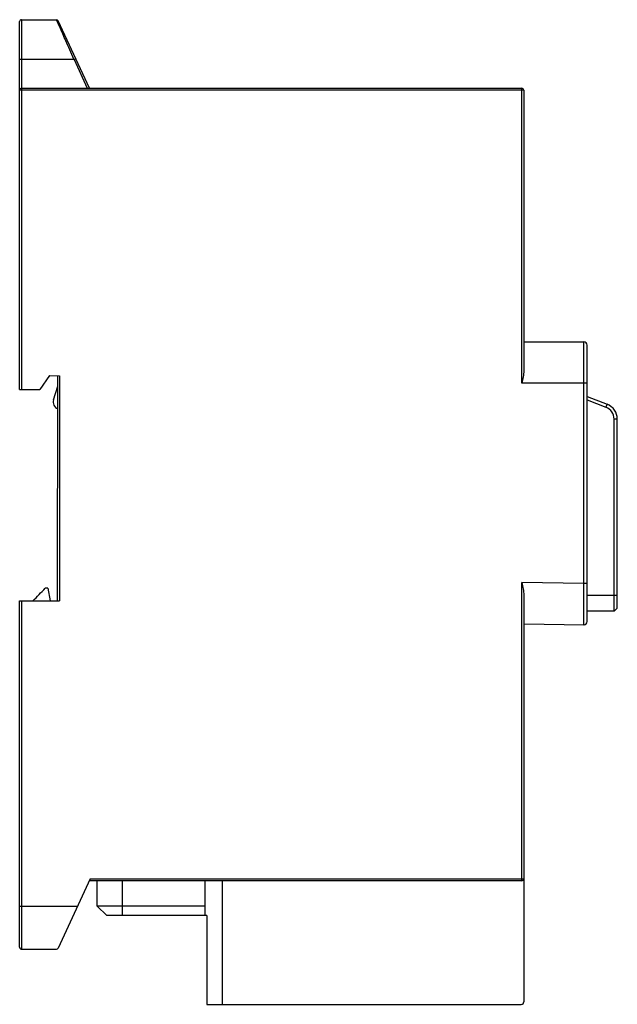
# Model space of a CAD drawing. Header units: millimetres. Extents: x 20 to 114, y 15 to 170.
import ezdxf

# ---------------------------------------------------------------- set-up
doc = ezdxf.new("R2010")
doc.units = ezdxf.units.MM
doc.header["$LTSCALE"] = 12.056418
doc.layers.get('0').update_dxf_attribs({"linetype": 'CONTINUOUS'})

msp = doc.modelspace()

# ---------------------------------------------------------------- linework, layer by layer
at = {"color": 7}
for p, q in [((20.07, 112.05), (20.07, 170.05)), ((20.37, 170.35), (20.37, 112.05)), ((20.37, 170.35), (25.88, 170.35)), ((26.41, 169.17), (25.88, 170.35)), ((31.07, 159.55), (26.16, 170.18)), ((28.66, 164.05), (20.07, 164.05)), ((28.66, 164.05), (28.62, 164.14)), ((28.93, 164.18), (28.66, 164.05)), ((28.66, 164.05), (30.74, 159.55)), ((99.57, 159.25), (20.07, 159.25)), ((20.37, 159.55), (99.27, 159.55)), ((99.27, 113.03), (99.27, 159.55)), ((99.57, 159.25), (99.57, 114.98)), ((99.57, 119.53), (109.07, 119.53)), ((109.07, 74.93), (109.07, 119.53)), ((109.57, 75.43), (109.57, 119.03)), ((24.78, 114.21), (23.27, 112.05)), ((24.78, 114.21), (26.37, 114.2)), ((26.06, 78.7), (26.07, 114.2)), ((26.37, 114.2), (26.36, 78.71)), ((20.07, 112.05), (23.27, 112.05)), ((25.42, 110.39), (26.07, 112.55)), ((109.57, 113.03), (99.27, 113.03)), ((109.57, 110.9), (112.72, 109.7)), ((109.57, 110.37), (112.54, 109.23)), ((112.72, 109.7), (112.54, 109.23)), ((114.32, 107.36), (113.82, 107.36)), ((113.82, 77.05), (113.82, 107.36)), ((114.32, 77.55), (114.32, 107.36)), ((109.07, 81.43), (99.27, 81.56)), ((99.27, 34.55), (99.27, 81.56)), ((109.57, 81.43), (109.07, 81.43)), ((24.52, 80.68), (24.11, 80.68)), ((24.52, 80.68), (24.89, 78.7)), ((99.57, 79.6), (99.57, 15.45)), ((114.32, 79.55), (109.57, 79.55)), ((20.07, 78.67), (26.36, 78.71)), ((20.07, 24.05), (20.07, 78.67)), ((20.37, 78.67), (20.37, 23.75)), ((113.82, 77.05), (109.57, 77.05)), ((114.32, 77.55), (113.82, 77.05)), ((99.57, 75.05), (109.17, 74.93)), ((31.21, 34.85), (26.16, 23.93)), ((99.27, 34.55), (31.07, 34.55)), ((31.21, 34.85), (99.57, 34.85)), ((32.31, 30.55), (32.27, 34.55)), ((36.31, 29.05), (36.31, 34.55)), ((49.27, 34.55), (49.27, 29.05)), ((52.08, 15.05), (52.08, 34.55)), ((20.07, 30.55), (29.22, 30.55)), ((32.31, 30.55), (33.82, 29.05)), ((49.27, 30.55), (32.31, 30.55)), ((49.57, 29.05), (33.82, 29.05)), ((49.57, 29.05), (49.57, 15.05)), ((20.37, 23.75), (25.88, 23.75)), ((49.57, 15.05), (99.17, 15.05))]:
    msp.add_line(p, q, dxfattribs=at)
for centre, radius, start, end in [((20.37, 170.05), 0.3, 90, 180), ((25.88, 170.05), 0.3, 24.8421, 90), ((20.37, 159.25), 0.3, 90, 180), ((99.27, 159.25), 0.3, 0, 90), ((109.07, 119.03), 0.5, 0, 90), ((26.57, 110.05), 1.2, 163.23, 245.4057), ((111.82, 107.36), 2, 0, 69), ((111.82, 107.36), 2.5, 0, 69), ((109.07, 75.43), 0.5, 269.2622, 359.8786), ((109.17, 75.23), 0.3, 269.1535, 332.1489), ((99.27, 34.85), 0.3, 270, 360), ((20.37, 24.05), 0.3, 180, 270), ((25.88, 24.05), 0.3, 270.0023, 335.1576), ((99.17, 15.45), 0.4, 270, 360), ((99.27, 15.35), 0.3, 300, 330)]:
    msp.add_arc(centre, radius, start, end, dxfattribs=at)
for points, knots in [([(28.62, 164.14), (28.4, 164.63), (27.99, 165.59), (27.23, 167.29), (26.7, 168.51), (26.36, 169.27)], [0, 0, 0, 0, 0.28596, 0.557571, 1, 1, 1, 1]), ([(99.57, 114.98), (99.57, 114.82), (99.55, 114.5), (99.45, 113.84), (99.34, 113.36), (99.27, 113.03)], [0, 0, 0, 0, 0.244836, 0.494219, 1, 1, 1, 1]), ([(99.27, 81.56), (99.34, 81.23), (99.45, 80.74), (99.55, 80.09), (99.57, 79.76), (99.57, 79.6)], [0, 0, 0, 0, 0.505765, 0.755158, 1, 1, 1, 1])]:
    msp.add_open_spline(points, degree=3, knots=knots, dxfattribs=at)
msp.add_open_spline([(22.17, 78.69), (22.82, 79.35), (23.46, 80.02), (24.11, 80.68)], degree=3, dxfattribs=at)

doc.saveas('drawing.dxf')
